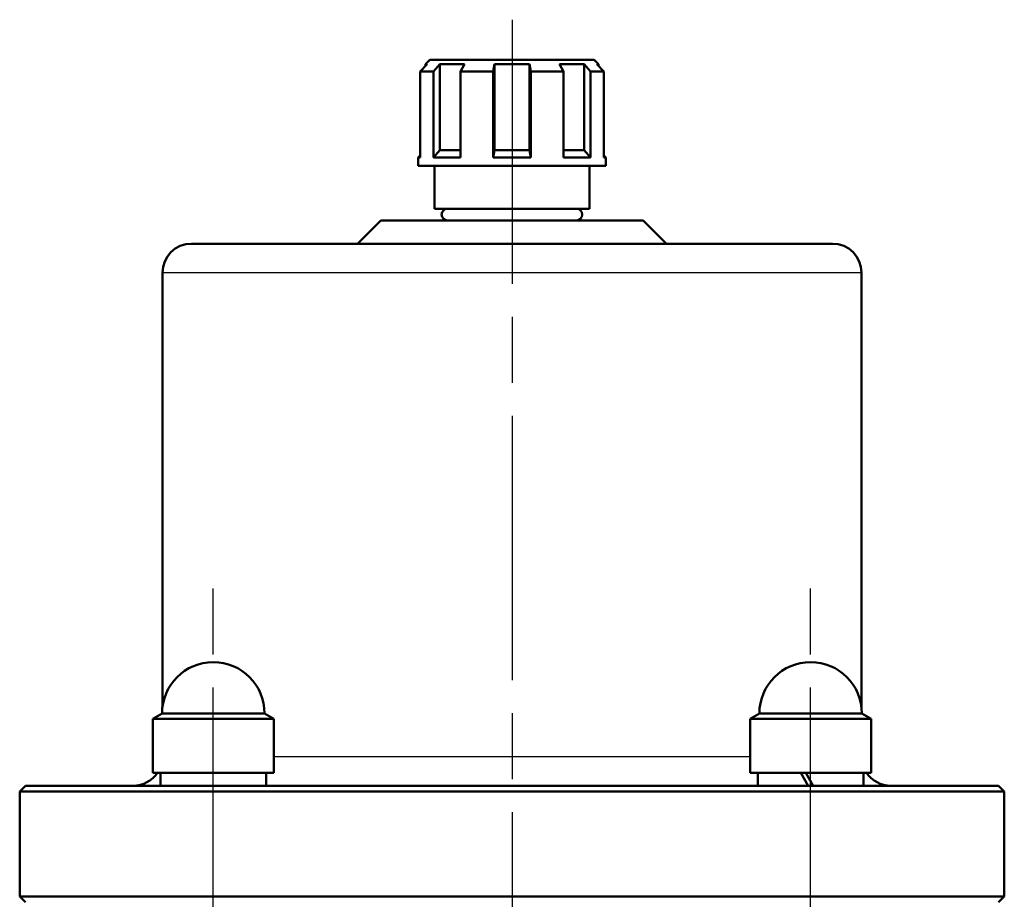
# Model space of a CAD drawing. Header units: millimetres. Extents: x 139 to 1392, y 477 to 1864.
# Tile 6 of 12: x 454 to 623, y 1713 to 1864. Entities that reach past the tile are written whole.
import ezdxf

# ---------------------------------------------------------------- set-up
doc = ezdxf.new("R2010")
doc.units = ezdxf.units.MM
doc.header["$LTSCALE"] = 8
doc.linetypes.add('CHAIN', pattern=[0.3543, 0.2362, -0.0295, 0.0591, -0.0295])
for name, color, linetype, lineweight in [('Mittellinie(DIN)', 4, 'CHAIN', 25), ('Sichtbare Kanten(DIN)', 7, 'Continuous', 50), ('Sichtbare tangentiale Kanten(DIN)', 3, 'Continuous', 25)]:
    doc.layers.add(name, color=color, linetype=linetype, lineweight=lineweight)

msp = doc.modelspace()

# ---------------------------------------------------------------- linework, layer by layer
at = {"layer": 'Mittellinie(DIN)', "linetype": 'CHAIN', "ltscale": 23.990969}
for p, q in [((538.47, 1863.59), (538.47, 1075.23)), ((487.2, 1499.65), (487.2, 1767.65)), ((589.73, 1499.65), (589.73, 1767.65))]:
    msp.add_line(p, q, dxfattribs=at)
at = {"layer": 'Sichtbare Kanten(DIN)'}
for p, q in [((523.92, 1855.95), (522.7, 1854.7)), ((524.37, 1856.7), (523.62, 1855.95)), ((523.92, 1855.95), (523.62, 1855.95)), ((523.62, 1855.95), (523.62, 1855.64)), ((524.37, 1856.7), (552.57, 1856.7)), ((525.02, 1854.7), (526.06, 1855.95)), ((526.06, 1855.95), (526.06, 1841.2)), ((530.3, 1855.95), (526.06, 1855.95)), ((530.3, 1855.95), (529.62, 1854.7)), ((535.22, 1854.7), (535.47, 1855.95)), ((541.47, 1855.95), (535.47, 1855.95)), ((535.47, 1855.95), (535.47, 1841.2)), ((541.47, 1855.95), (541.72, 1854.7)), ((541.47, 1855.95), (541.47, 1841.2)), ((547.32, 1854.7), (546.63, 1855.95)), ((550.87, 1855.95), (546.63, 1855.95)), ((550.87, 1855.95), (550.87, 1841.2)), ((550.87, 1855.95), (551.92, 1854.7)), ((552.57, 1856.7), (553.32, 1855.95)), ((554.24, 1854.7), (553.01, 1855.95)), ((553.32, 1855.95), (553.01, 1855.95)), ((553.32, 1855.95), (553.32, 1855.64)), ((522.7, 1854.7), (522.7, 1839.95)), ((525.02, 1854.7), (522.7, 1854.7)), ((525.02, 1839.95), (525.02, 1854.7)), ((529.62, 1854.7), (529.62, 1839.95)), ((535.22, 1854.7), (529.62, 1854.7)), ((535.22, 1839.95), (535.22, 1854.7)), ((547.32, 1854.7), (541.72, 1854.7)), ((541.72, 1854.7), (541.72, 1839.95)), ((547.32, 1839.95), (547.32, 1854.7)), ((551.92, 1854.7), (551.92, 1839.95)), ((554.24, 1854.7), (551.92, 1854.7)), ((554.24, 1839.95), (554.24, 1854.7)), ((526.06, 1841.2), (525.02, 1839.95)), ((526.06, 1841.2), (529.62, 1841.2)), ((535.47, 1841.2), (535.22, 1839.95)), ((535.47, 1841.2), (541.47, 1841.2)), ((541.72, 1839.95), (541.47, 1841.2)), ((547.32, 1841.2), (550.87, 1841.2)), ((551.92, 1839.95), (550.87, 1841.2)), ((522.7, 1840.28), (522.37, 1839.95)), ((522.7, 1839.95), (522.37, 1839.95)), ((522.37, 1838.5), (522.37, 1839.95)), ((529.62, 1839.95), (525.02, 1839.95)), ((541.72, 1839.95), (535.22, 1839.95)), ((551.92, 1839.95), (547.32, 1839.95)), ((554.24, 1840.28), (554.57, 1839.95)), ((554.57, 1839.95), (554.24, 1839.95)), ((554.57, 1838.5), (554.57, 1839.95)), ((554.57, 1838.5), (522.37, 1838.5)), ((525.17, 1831.15), (525.17, 1838.5)), ((551.77, 1831.15), (551.77, 1838.5)), ((551.77, 1831.15), (525.17, 1831.15)), ((515.97, 1829.15), (511.97, 1825.15)), ((515.97, 1829.15), (560.97, 1829.15)), ((560.97, 1829.15), (564.97, 1825.15)), ((483.47, 1825.15), (593.47, 1825.15)), ((478.47, 1745.62), (478.47, 1820.15)), ((598.47, 1745.62), (598.47, 1820.15)), ((478.4, 1744.55), (476.8, 1743.63)), ((478.4, 1744.55), (496, 1744.55)), ((496, 1744.55), (497.6, 1743.63)), ((580.93, 1744.55), (579.33, 1743.63)), ((580.93, 1744.55), (598.53, 1744.55)), ((598.53, 1744.55), (600.13, 1743.63)), ((497.6, 1743.63), (476.8, 1743.63)), ((476.8, 1743.63), (476.8, 1734.35)), ((497.6, 1743.63), (497.6, 1734.35)), ((600.13, 1743.63), (579.33, 1743.63)), ((579.33, 1743.63), (579.33, 1734.35)), ((600.13, 1743.63), (600.13, 1734.35)), ((497.6, 1734.35), (476.8, 1734.35)), ((478.15, 1732.91), (478.15, 1734.35)), ((496.25, 1732.15), (496.25, 1734.35)), ((600.13, 1734.35), (579.33, 1734.35)), ((580.68, 1732.15), (580.68, 1734.35)), ((588.02, 1734.35), (589.29, 1732.15)), ((590.17, 1732.15), (588.9, 1734.35)), ((598.78, 1732.15), (598.78, 1734.35)), ((454.97, 1732.15), (453.97, 1731.15)), ((622.97, 1731.15), (453.97, 1731.15)), ((453.97, 1713.15), (453.97, 1731.15)), ((454.97, 1732.15), (621.97, 1732.15)), ((621.97, 1732.15), (622.97, 1731.15)), ((622.97, 1713.15), (622.97, 1731.15)), ((453.97, 1713.15), (622.97, 1713.15)), ((454.97, 1712.15), (453.97, 1713.15)), ((621.97, 1712.15), (622.97, 1713.15))]:
    msp.add_line(p, q, dxfattribs=at)
for centre, radius, start, end in [((527.39, 1830.15), 1, 90, 270), ((549.54, 1830.15), 1, 270, 90), ((483.47, 1820.15), 5, 90, 180), ((593.47, 1820.15), 5, 0, 90), ((487.2, 1744.55), 8.8, 0, 180), ((589.73, 1744.55), 8.8, 0, 180), ((473.47, 1737.15), 5, 270, 325.9442), ((603.47, 1737.15), 5, 214.0558, 270)]:
    msp.add_arc(centre, radius, start, end, dxfattribs=at)
msp.add_ellipse((487.2, 1732.91), major_axis=(0, -15.68), ratio=0.57735, start_param=4.712389, end_param=4.761027, dxfattribs=at)
at = {"layer": 'Sichtbare tangentiale Kanten(DIN)'}
for p, q in [((598.47, 1820.15), (478.47, 1820.15)), ((497.6, 1737.15), (579.33, 1737.15))]:
    msp.add_line(p, q, dxfattribs=at)

doc.saveas('drawing.dxf')
